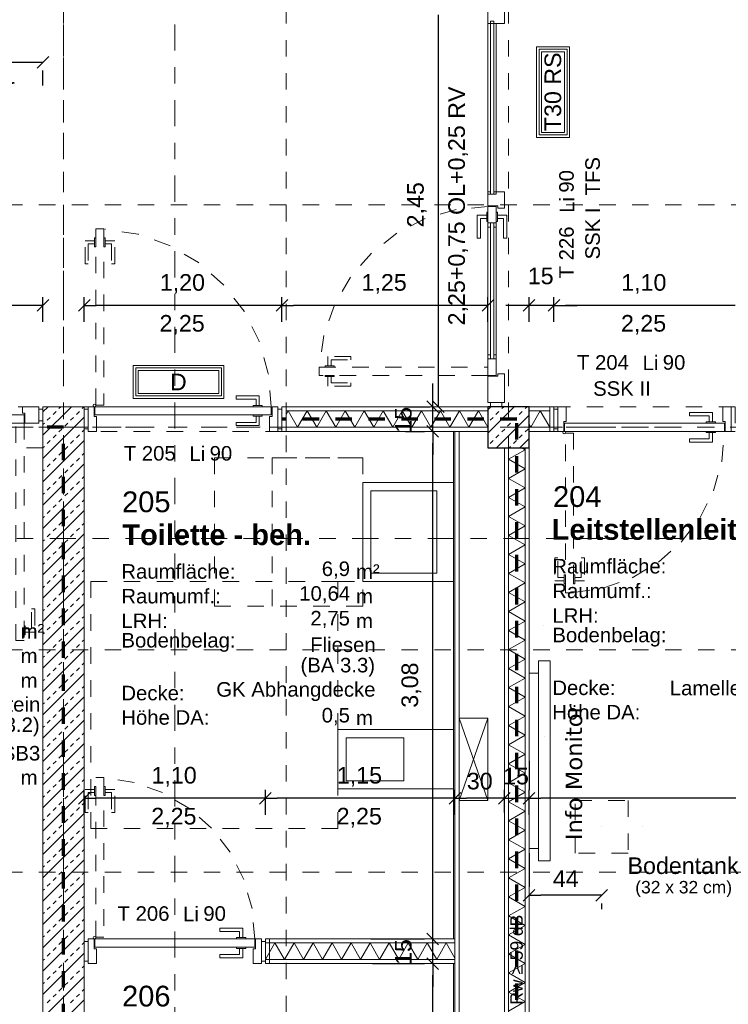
# Model space of a CAD drawing. Header units: metres. Extents: x -45.2 to 14.3, y -31.8 to 10.2.
# Tile 77 of 141: x -16.5 to -12.2, y -19.7 to -13.7. Entities that reach past the tile are written whole.
import ezdxf

# ---------------------------------------------------------------- set-up
doc = ezdxf.new("R2010")
doc.units = ezdxf.units.M
doc.header["$LTSCALE"] = 0.05
for name, pattern in [('Achsen 01', [5.291531, 3.175, -1.058062, 0.352704, -0.705764]), ('gestrichelt - 01', [2, 1, -1]), ('ISO-07 Punktiert', [0.889, 0.127, -0.762]), ('Raster 01', [2, 1, -1]), ('VW-01 Strichlinie kurz', [2, 1, -1])]:
    doc.linetypes.add(name, pattern=pattern)
doc.layers.get('0').update_dxf_attribs({"lineweight": 25})
for name, color, linetype, lineweight in [('013_Beton und Stahlbetonarbeiten-000 Unterzüge', 7, 'ISO-07 Punktiert', 13), ('013_Beton und Stahlbetonarbeiten-340 Innenstützen', 7, 'Continuous', 25), ('013_Beton und Stahlbetonarbeiten-340 Innenwände', 7, 'Continuous', 18), ('024_Fliesen_Plattenarbeiten-340 Fliesen', 7, 'Continuous', 9), ('027_Tischlerarbeiten-340 Innentüren', 7, 'Continuous', 9), ('031_Metallbauarbeiten-340 Innentüren _ Elemente', 7, 'Continuous', 9), ('039_Trockenbauarbeiten-000 Sturz', 7, 'ISO-07 Punktiert', 9), ('039_Trockenbauarbeiten-340 Gipskarton', 7, 'Continuous', 9), ('053_Niederspannungsanlagen-Bodentanks', 7, 'gestrichelt - 01', 9), ('AV1-Akustikvorgaben-Trennwände', 7, 'Continuous', 5), ('AV1-Brandschutzkonzept-Brandschutzkonzept', 7, 'Continuous', 5), ('AV1-Einrichtung Bemaßung', 7, 'Continuous', 9), ('AV1-Schnitt Achsen', 7, 'Achsen 01', 18), ('AV1-Stempel-Raumstempel', 7, 'Continuous', 9)]:
    doc.layers.add(name, color=color, linetype=linetype, lineweight=lineweight)
for name, color, linetype, lineweight, true_color in [('039_Trockenbauarbeiten-340 Dämmung', 7, 'Continuous', 9, 0xc0c0c0), ('045_Sanitärausstattung-allg.', 9, 'Continuous', 9, 0x808080), ('ACTES-Einrichtung Aufsicht.', 7, 'Continuous', 9, 0xa6a6a6), ('AV1-Achsen', 1, 'Achsen 01', 18, 0xff0000), ('AV1-Brandschutzkonzept-Anmerkung Text', 7, 'Continuous', 9, 0x599559), ('AV1-Raster', 7, 'Raster 01', 9, 0xa6a6a6)]:
    doc.layers.add(name, color=color, linetype=linetype, lineweight=lineweight, true_color=true_color)
doc.styles.add('Arial', font='arial.ttf')
doc.styles.add('Arial (bold)', font='arialbd.ttf')
doc.styles.add('Verdana', font='verdana.ttf')

msp = doc.modelspace()

# ---------------------------------------------------------------- linework, layer by layer
at = {"color": 0, "linetype": 'Continuous', "lineweight": 15}
for p, q in [((-16.2896, -13.9497), (-16.3604, -14.0204)), ((-16.2896, -15.4246), (-16.3604, -15.4954)), ((-16.1104, -15.4954), (-16.0396, -15.4246)), ((-14.8396, -15.4246), (-14.9104, -15.4954)), ((-14.9104, -15.4954), (-14.8396, -15.4246)), ((-13.5896, -15.4246), (-13.6604, -15.4954)), ((-13.3396, -15.4246), (-13.4104, -15.4954)), ((-13.2604, -15.4954), (-13.1896, -15.4246)), ((-13.2604, -15.4954), (-13.1896, -15.4246)), ((-13.9246, -16.1104), (-13.9954, -16.0396)), ((-13.8904, -16.1104), (-13.9611, -16.0396)), ((-13.9954, -16.1896), (-13.9246, -16.2604)), ((-13.9954, -16.1896), (-13.9246, -16.2604)), ((-16.1104, -18.4866), (-16.0396, -18.4159)), ((-14.9396, -18.4159), (-15.0104, -18.4866)), ((-15.0104, -18.4866), (-14.9396, -18.4159)), ((-13.7896, -18.4159), (-13.8604, -18.4866)), ((-13.8604, -18.4866), (-13.7896, -18.4159)), ((-13.4896, -18.4159), (-13.5604, -18.4866)), ((-13.5604, -18.4866), (-13.4896, -18.4159)), ((-13.4104, -18.4866), (-13.3396, -18.4159)), ((-13.3396, -18.4159), (-13.4104, -18.4866)), ((-13.4104, -19.0754), (-13.3396, -19.0046)), ((-12.8996, -19.0046), (-12.9704, -19.0754)), ((-13.9246, -19.3404), (-13.9954, -19.2696)), ((-13.9246, -19.3404), (-13.9954, -19.2696)), ((-13.9954, -19.4196), (-13.9246, -19.4904)), ((-13.9954, -19.4196), (-13.9246, -19.4904))]:
    msp.add_line(p, q, dxfattribs=at)
at = {"color": 0, "linetype": 'ByBlock', "lineweight": -2}
for p, q in [((-16.325, -13.985), (-16.3957, -13.985)), ((-16.325, -15.46), (-16.3957, -15.46)), ((-16.075, -15.46), (-16.0043, -15.46)), ((-14.875, -15.46), (-14.9457, -15.46)), ((-14.875, -15.46), (-14.8043, -15.46)), ((-13.625, -15.46), (-13.6957, -15.46)), ((-13.375, -15.46), (-13.4457, -15.46)), ((-13.225, -15.46), (-13.1543, -15.46)), ((-13.225, -15.46), (-13.1543, -15.46)), ((-12.125, -15.46), (-12.1957, -15.46)), ((-13.96, -16.075), (-13.96, -16.0043)), ((-13.9258, -16.075), (-13.9258, -16.0043)), ((-13.96, -16.225), (-13.96, -16.2957)), ((-13.96, -16.225), (-13.96, -16.2957)), ((-16.075, -18.4512), (-16.0043, -18.4512)), ((-14.975, -18.4512), (-15.0457, -18.4512)), ((-14.975, -18.4512), (-14.9043, -18.4512)), ((-13.825, -18.4512), (-13.8957, -18.4512)), ((-13.825, -18.4512), (-13.7543, -18.4512)), ((-13.525, -18.4512), (-13.5957, -18.4512)), ((-13.525, -18.4512), (-13.4543, -18.4512)), ((-13.375, -18.4512), (-13.4457, -18.4512)), ((-13.375, -18.4512), (-13.3043, -18.4512)), ((-13.375, -19.04), (-13.3043, -19.04)), ((-12.935, -19.04), (-13.0057, -19.04)), ((-13.96, -19.305), (-13.96, -19.2343)), ((-13.96, -19.305), (-13.96, -19.2343)), ((-13.96, -19.455), (-13.96, -19.5257)), ((-13.96, -19.455), (-13.96, -19.5257))]:
    msp.add_line(p, q, dxfattribs=at)
at = {"layer": '013_Beton und Stahlbetonarbeiten-000 Unterzüge', "linetype": 'VW-01 Strichlinie kurz'}
msp.add_lwpolyline([(-17.875, -16.325), (-17.875, -16.075), (-16.325, -16.075), (-16.325, -16.325)], close=True, dxfattribs=at)
at = {"layer": '013_Beton und Stahlbetonarbeiten-340 Innenstützen', "color": 251, "linetype": 'Continuous', "lineweight": 13, "true_color": 0x4c4c4c}
for p, q in [((-13.4652, -16.075), (-13.625, -16.2348)), ((-13.6066, -16.075), (-13.625, -16.0934)), ((-13.5411, -16.0867), (-13.5294, -16.075)), ((-13.3997, -16.0867), (-13.388, -16.075)), ((-13.5765, -16.122), (-13.5588, -16.1044)), ((-13.375, -16.1262), (-13.5738, -16.325)), ((-13.435, -16.122), (-13.4174, -16.1044)), ((-13.6118, -16.1574), (-13.5941, -16.1397)), ((-13.5057, -16.1927), (-13.4881, -16.1751)), ((-13.4704, -16.1574), (-13.4527, -16.1397)), ((-13.5765, -16.2635), (-13.5588, -16.2458)), ((-13.5411, -16.2281), (-13.5234, -16.2104)), ((-13.435, -16.2635), (-13.4174, -16.2458)), ((-13.3997, -16.2281), (-13.382, -16.2104)), ((-13.6118, -16.2988), (-13.5941, -16.2811)), ((-13.4704, -16.2988), (-13.4527, -16.2811)), ((-13.375, -16.2676), (-13.4324, -16.325)), ((-13.4966, -16.325), (-13.4881, -16.3165))]:
    msp.add_line(p, q, dxfattribs=at)
at = {"layer": '013_Beton und Stahlbetonarbeiten-340 Innenstützen'}
msp.add_lwpolyline([(-13.375, -16.075), (-13.625, -16.075), (-13.625, -16.325), (-13.375, -16.325)], close=True, dxfattribs=at)
at = {"layer": '013_Beton und Stahlbetonarbeiten-340 Innenwände', "color": 251, "linetype": 'Continuous', "lineweight": 13, "true_color": 0x4c4c4c}
for p, q in [((-16.1522, -16.075), (-16.325, -16.2478)), ((-16.2936, -16.075), (-16.325, -16.1064)), ((-16.2281, -16.0867), (-16.2164, -16.075)), ((-16.0867, -16.0867), (-16.075, -16.075)), ((-16.2635, -16.122), (-16.2458, -16.1044)), ((-16.122, -16.122), (-16.1044, -16.1044)), ((-16.075, -16.1392), (-16.325, -16.3892)), ((-16.325, -16.1836), (-16.3165, -16.1751)), ((-16.2988, -16.1574), (-16.2811, -16.1397)), ((-16.1927, -16.1927), (-16.1751, -16.1751)), ((-16.1574, -16.1574), (-16.1397, -16.1397)), ((-16.2635, -16.2635), (-16.2458, -16.2458)), ((-16.2281, -16.2281), (-16.2104, -16.2104)), ((-16.122, -16.2635), (-16.1044, -16.2458)), ((-16.0867, -16.2281), (-16.075, -16.2164)), ((-16.075, -16.2806), (-16.325, -16.5306)), ((-16.2988, -16.2988), (-16.2811, -16.2811)), ((-16.1574, -16.2988), (-16.1397, -16.2811)), ((-16.325, -16.325), (-16.3165, -16.3165)), ((-16.2281, -16.3695), (-16.2104, -16.3518)), ((-16.1927, -16.3342), (-16.1751, -16.3165)), ((-16.0867, -16.3695), (-16.075, -16.3578)), ((-16.075, -16.422), (-16.325, -16.672)), ((-16.2988, -16.4402), (-16.2811, -16.4226)), ((-16.2635, -16.4049), (-16.2458, -16.3872)), ((-16.1574, -16.4402), (-16.1397, -16.4226)), ((-16.122, -16.4049), (-16.1044, -16.3872)), ((-16.325, -16.4664), (-16.3165, -16.4579)), ((-16.2281, -16.5109), (-16.2104, -16.4933)), ((-16.1927, -16.4756), (-16.1751, -16.4579)), ((-16.2635, -16.5463), (-16.2458, -16.5286)), ((-16.122, -16.5463), (-16.1044, -16.5286)), ((-16.0867, -16.5109), (-16.075, -16.4993)), ((-16.075, -16.5635), (-16.325, -16.8135)), ((-16.325, -16.6078), (-16.3165, -16.5993)), ((-16.2988, -16.5817), (-16.2811, -16.564)), ((-16.1927, -16.617), (-16.1751, -16.5993)), ((-16.1574, -16.5817), (-16.1397, -16.564)), ((-16.2635, -16.6877), (-16.2458, -16.67)), ((-16.2281, -16.6524), (-16.2104, -16.6347)), ((-16.122, -16.6877), (-16.1044, -16.67)), ((-16.0867, -16.6524), (-16.075, -16.6407)), ((-16.075, -16.7049), (-16.325, -16.9549)), ((-16.2988, -16.7231), (-16.2811, -16.7054)), ((-16.1574, -16.7231), (-16.1397, -16.7054)), ((-16.325, -16.7493), (-16.3165, -16.7408)), ((-16.2281, -16.7938), (-16.2104, -16.7761)), ((-16.1927, -16.7584), (-16.1751, -16.7408)), ((-16.0867, -16.7938), (-16.075, -16.7821)), ((-16.075, -16.8463), (-16.325, -17.0963)), ((-16.2988, -16.8645), (-16.2811, -16.8468)), ((-16.2635, -16.8291), (-16.2458, -16.8115)), ((-16.1574, -16.8645), (-16.1397, -16.8468)), ((-16.122, -16.8291), (-16.1044, -16.8115)), ((-16.325, -16.8907), (-16.3165, -16.8822)), ((-16.1927, -16.8999), (-16.1751, -16.8822)), ((-16.2635, -16.9706), (-16.2458, -16.9529)), ((-16.2281, -16.9352), (-16.2104, -16.9175)), ((-16.122, -16.9706), (-16.1044, -16.9529)), ((-16.0867, -16.9352), (-16.075, -16.9235)), ((-16.075, -16.9877), (-16.325, -17.2377)), ((-16.325, -17.0321), (-16.3165, -17.0236)), ((-16.2988, -17.0059), (-16.2811, -16.9882)), ((-16.1927, -17.0413), (-16.1751, -17.0236)), ((-16.1574, -17.0059), (-16.1397, -16.9882)), ((-16.2281, -17.0766), (-16.2104, -17.059)), ((-16.0867, -17.0766), (-16.075, -17.0649)), ((-16.075, -17.1291), (-16.325, -17.3791)), ((-16.2988, -17.1473), (-16.2811, -17.1297)), ((-16.2635, -17.112), (-16.2458, -17.0943)), ((-16.1574, -17.1473), (-16.1397, -17.1297)), ((-16.122, -17.112), (-16.1044, -17.0943)), ((-16.325, -17.1735), (-16.3165, -17.165)), ((-16.2281, -17.2181), (-16.2104, -17.2004)), ((-16.1927, -17.1827), (-16.1751, -17.165)), ((-16.0867, -17.2181), (-16.075, -17.2064)), ((-16.075, -17.2706), (-16.325, -17.5206)), ((-16.2635, -17.2534), (-16.2458, -17.2357)), ((-16.122, -17.2534), (-16.1044, -17.2357)), ((-16.325, -17.3149), (-16.3165, -17.3064)), ((-16.2988, -17.2888), (-16.2811, -17.2711)), ((-16.1927, -17.3241), (-16.1751, -17.3064)), ((-16.1574, -17.2888), (-16.1397, -17.2711)), ((-16.2635, -17.3948), (-16.2458, -17.3771)), ((-16.2281, -17.3595), (-16.2104, -17.3418)), ((-16.122, -17.3948), (-16.1044, -17.3771)), ((-16.0867, -17.3595), (-16.075, -17.3478)), ((-16.075, -17.412), (-16.325, -17.662)), ((-16.325, -17.4564), (-16.3165, -17.4479)), ((-16.2988, -17.4302), (-16.2811, -17.4125)), ((-16.1927, -17.4655), (-16.1751, -17.4479)), ((-16.1574, -17.4302), (-16.1397, -17.4125)), ((-16.2281, -17.5009), (-16.2104, -17.4832)), ((-16.0867, -17.5009), (-16.075, -17.4892)), ((-16.075, -17.5534), (-16.325, -17.8034)), ((-16.2988, -17.5716), (-16.2811, -17.5539)), ((-16.2635, -17.5362), (-16.2458, -17.5186)), ((-16.1574, -17.5716), (-16.1397, -17.5539)), ((-16.122, -17.5362), (-16.1044, -17.5186)), ((-16.325, -17.5978), (-16.3165, -17.5893)), ((-16.2281, -17.6423), (-16.2104, -17.6246)), ((-16.1927, -17.607), (-16.1751, -17.5893)), ((-16.2635, -17.6777), (-16.2458, -17.66)), ((-16.122, -17.6777), (-16.1044, -17.66)), ((-16.0867, -17.6423), (-16.075, -17.6306)), ((-16.075, -17.6948), (-16.325, -17.9448)), ((-16.325, -17.7392), (-16.3165, -17.7307)), ((-16.2988, -17.713), (-16.2811, -17.6953)), ((-16.1927, -17.7484), (-16.1751, -17.7307)), ((-16.1574, -17.713), (-16.1397, -17.6953)), ((-16.2635, -17.8191), (-16.2458, -17.8014)), ((-16.2281, -17.7837), (-16.2104, -17.7661)), ((-16.122, -17.8191), (-16.1044, -17.8014)), ((-16.0867, -17.7837), (-16.075, -17.7721)), ((-16.075, -17.8363), (-16.325, -18.0863)), ((-16.2988, -17.8544), (-16.2811, -17.8368)), ((-16.1574, -17.8544), (-16.1397, -17.8368)), ((-16.325, -17.8806), (-16.3165, -17.8721)), ((-16.2281, -17.9252), (-16.2104, -17.9075)), ((-16.1927, -17.8898), (-16.1751, -17.8721)), ((-16.0867, -17.9252), (-16.075, -17.9135)), ((-16.075, -17.9777), (-16.325, -18.2277)), ((-16.2988, -17.9959), (-16.2811, -17.9782)), ((-16.2635, -17.9605), (-16.2458, -17.9428)), ((-16.1574, -17.9959), (-16.1397, -17.9782)), ((-16.122, -17.9605), (-16.1044, -17.9428)), ((-16.325, -18.0221), (-16.3165, -18.0135)), ((-16.1927, -18.0312), (-16.1751, -18.0135)), ((-16.2635, -18.1019), (-16.2458, -18.0843)), ((-16.2281, -18.0666), (-16.2104, -18.0489)), ((-16.122, -18.1019), (-16.1044, -18.0843)), ((-16.0867, -18.0666), (-16.075, -18.0549)), ((-16.075, -18.1191), (-16.325, -18.3691)), ((-16.325, -18.1635), (-16.3165, -18.155)), ((-16.2988, -18.1373), (-16.2811, -18.1196)), ((-16.1927, -18.1726), (-16.1751, -18.155)), ((-16.1574, -18.1373), (-16.1397, -18.1196)), ((-16.2635, -18.2434), (-16.2458, -18.2257)), ((-16.2281, -18.208), (-16.2104, -18.1903)), ((-16.122, -18.2434), (-16.1044, -18.2257)), ((-16.0867, -18.208), (-16.075, -18.1963)), ((-16.075, -18.2605), (-16.325, -18.5105)), ((-16.2988, -18.2787), (-16.2811, -18.261)), ((-16.1574, -18.2787), (-16.1397, -18.261)), ((-16.325, -18.3049), (-16.3165, -18.2964)), ((-16.2281, -18.3494), (-16.2104, -18.3317)), ((-16.1927, -18.3141), (-16.1751, -18.2964)), ((-16.0867, -18.3494), (-16.075, -18.3377)), ((-16.075, -18.4019), (-16.325, -18.6519)), ((-16.2988, -18.4201), (-16.2811, -18.4025)), ((-16.2635, -18.3848), (-16.2458, -18.3671)), ((-16.1574, -18.4201), (-16.1397, -18.4025)), ((-16.122, -18.3848), (-16.1044, -18.3671)), ((-16.325, -18.4463), (-16.3165, -18.4378)), ((-16.1927, -18.4555), (-16.1751, -18.4378)), ((-16.2635, -18.5262), (-16.2458, -18.5085)), ((-16.2281, -18.4908), (-16.2104, -18.4732)), ((-16.122, -18.5262), (-16.1044, -18.5085)), ((-16.0867, -18.4908), (-16.075, -18.4792)), ((-16.075, -18.5434), (-16.325, -18.7934)), ((-16.325, -18.5877), (-16.3165, -18.5792)), ((-16.2988, -18.5616), (-16.2811, -18.5439)), ((-16.1927, -18.5969), (-16.1751, -18.5792)), ((-16.1574, -18.5616), (-16.1397, -18.5439)), ((-16.2281, -18.6323), (-16.2104, -18.6146)), ((-16.0867, -18.6323), (-16.075, -18.6206)), ((-16.075, -18.6848), (-16.325, -18.9348)), ((-16.2988, -18.703), (-16.2811, -18.6853)), ((-16.2635, -18.6676), (-16.2458, -18.6499)), ((-16.1574, -18.703), (-16.1397, -18.6853)), ((-16.122, -18.6676), (-16.1044, -18.6499)), ((-16.325, -18.7292), (-16.3165, -18.7207)), ((-16.2281, -18.7737), (-16.2104, -18.756)), ((-16.1927, -18.7383), (-16.1751, -18.7207)), ((-16.0867, -18.7737), (-16.075, -18.762)), ((-16.2635, -18.809), (-16.2458, -18.7914)), ((-16.122, -18.809), (-16.1044, -18.7914)), ((-16.075, -18.8262), (-16.325, -19.0762)), ((-16.325, -18.8706), (-16.3165, -18.8621)), ((-16.2988, -18.8444), (-16.2811, -18.8267)), ((-16.1927, -18.8798), (-16.1751, -18.8621)), ((-16.1574, -18.8444), (-16.1397, -18.8267)), ((-16.2635, -18.9505), (-16.2458, -18.9328)), ((-16.2281, -18.9151), (-16.2104, -18.8974)), ((-16.122, -18.9505), (-16.1044, -18.9328)), ((-16.0867, -18.9151), (-16.075, -18.9034)), ((-16.075, -18.9676), (-16.325, -19.2176)), ((-16.325, -19.012), (-16.3165, -19.0035)), ((-16.2988, -18.9858), (-16.2811, -18.9681)), ((-16.1927, -19.0212), (-16.1751, -19.0035)), ((-16.1574, -18.9858), (-16.1397, -18.9681)), ((-16.2281, -19.0565), (-16.2104, -19.0389)), ((-16.0867, -19.0565), (-16.075, -19.0448)), ((-16.075, -19.109), (-16.325, -19.359)), ((-16.2988, -19.1272), (-16.2811, -19.1096)), ((-16.2635, -19.0919), (-16.2458, -19.0742)), ((-16.1574, -19.1272), (-16.1397, -19.1096)), ((-16.122, -19.0919), (-16.1044, -19.0742)), ((-16.325, -19.1534), (-16.3165, -19.1449)), ((-16.2281, -19.1979), (-16.2104, -19.1803)), ((-16.1927, -19.1626), (-16.1751, -19.1449)), ((-16.2635, -19.2333), (-16.2458, -19.2156)), ((-16.122, -19.2333), (-16.1044, -19.2156)), ((-16.0867, -19.1979), (-16.075, -19.1863)), ((-16.075, -19.2505), (-16.325, -19.5005)), ((-16.325, -19.2948), (-16.3165, -19.2863)), ((-16.2988, -19.2687), (-16.2811, -19.251)), ((-16.1927, -19.304), (-16.1751, -19.2863)), ((-16.1574, -19.2687), (-16.1397, -19.251)), ((-16.2635, -19.3747), (-16.2458, -19.357)), ((-16.2281, -19.3394), (-16.2104, -19.3217)), ((-16.122, -19.3747), (-16.1044, -19.357)), ((-16.0867, -19.3394), (-16.075, -19.3277)), ((-16.075, -19.3919), (-16.325, -19.6419)), ((-16.2988, -19.4101), (-16.2811, -19.3924)), ((-16.1574, -19.4101), (-16.1397, -19.3924)), ((-16.325, -19.4363), (-16.3165, -19.4278)), ((-16.2281, -19.4808), (-16.2104, -19.4631)), ((-16.1927, -19.4454), (-16.1751, -19.4278)), ((-16.0867, -19.4808), (-16.075, -19.4691)), ((-16.075, -19.5333), (-16.325, -19.7833)), ((-16.2988, -19.5515), (-16.2811, -19.5338)), ((-16.2635, -19.5161), (-16.2458, -19.4985)), ((-16.1574, -19.5515), (-16.1397, -19.5338)), ((-16.122, -19.5161), (-16.1044, -19.4985)), ((-16.325, -19.5777), (-16.3165, -19.5692)), ((-16.1927, -19.5869), (-16.1751, -19.5692)), ((-16.2635, -19.6576), (-16.2458, -19.6399)), ((-16.2281, -19.6222), (-16.2104, -19.6045)), ((-16.122, -19.6576), (-16.1044, -19.6399)), ((-16.0867, -19.6222), (-16.075, -19.6105)), ((-16.075, -19.6747), (-16.325, -19.9247)), ((-16.2988, -19.6929), (-16.2811, -19.6752)), ((-16.1574, -19.6929), (-16.1397, -19.6752))]:
    msp.add_line(p, q, dxfattribs=at)
at = {"layer": '013_Beton und Stahlbetonarbeiten-340 Innenwände'}
msp.add_lwpolyline([(-16.325, -21.475), (-16.325, -16.075), (-16.075, -16.075), (-16.075, -21.475)], close=True, dxfattribs=at)
at = {"layer": '024_Fliesen_Plattenarbeiten-340 Fliesen'}
for points in [[(-13.835, -16.225), (-13.825, -16.225), (-13.825, -19.305), (-13.835, -19.305)], [(-13.835, -19.455), (-13.825, -19.455), (-13.825, -21.475), (-13.835, -21.475)]]:
    msp.add_lwpolyline(points, close=True, dxfattribs=at)
at = {"layer": '027_Tischlerarbeiten-340 Innentüren', "color": 253, "linetype": 'gestrichelt - 01', "lineweight": 9, "true_color": 0xa6a6a6}
for points in [[(-16.005, -16.065), (-16.005, -14.995), (-15.955, -14.995), (-15.955, -16.065)], [(-16.005, -15.105), (-16.0125, -15.105), (-16.0125, -15.05), (-16.005, -15.05)], [(-15.9475, -15.105), (-15.955, -15.105), (-15.955, -15.05), (-15.9475, -15.05)], [(-16.0125, -15.0675), (-16.0125, -15.0875), (-16.05, -15.0875), (-16.05, -15.2075), (-16.07, -15.2075), (-16.07, -15.0675)], [(-15.9475, -15.0675), (-15.9475, -15.0875), (-15.91, -15.0875), (-15.91, -15.2075), (-15.89, -15.2075), (-15.89, -15.0675)], [(-13.105, -16.235), (-13.105, -17.205), (-13.155, -17.205), (-13.155, -16.235)], [(-13.1625, -17.1325), (-13.1625, -17.1125), (-13.2, -17.1125), (-13.2, -16.9925), (-13.22, -16.9925), (-13.22, -17.1325)], [(-13.0975, -17.1325), (-13.0975, -17.1125), (-13.06, -17.1125), (-13.06, -16.9925), (-13.04, -16.9925), (-13.04, -17.1325)], [(-13.155, -17.15), (-13.1625, -17.15), (-13.1625, -17.095), (-13.155, -17.095)], [(-13.0975, -17.15), (-13.105, -17.15), (-13.105, -17.095), (-13.0975, -17.095)], [(-16.005, -19.295), (-16.005, -18.325), (-15.955, -18.325), (-15.955, -19.295)], [(-16.0125, -18.3975), (-16.0125, -18.4175), (-16.05, -18.4175), (-16.05, -18.5375), (-16.07, -18.5375), (-16.07, -18.3975)], [(-16.005, -18.435), (-16.0125, -18.435), (-16.0125, -18.38), (-16.005, -18.38)], [(-15.9475, -18.435), (-15.955, -18.435), (-15.955, -18.38), (-15.9475, -18.38)], [(-15.9475, -18.3975), (-15.9475, -18.4175), (-15.91, -18.4175), (-15.91, -18.5375), (-15.89, -18.5375), (-15.89, -18.3975)]]:
    msp.add_lwpolyline(points, close=True, dxfattribs=at)
for points in [[(-14.94, -16.0758), (-14.9577, -15.8731), (-15.0134, -15.6775), (-15.105, -15.4959), (-15.2292, -15.3348), (-15.3816, -15.2001), (-15.5567, -15.0966), (-15.7482, -15.028), (-15.9492, -14.9968)], [(-13.1051, -17.2033), (-12.9228, -17.175), (-12.7492, -17.1128), (-12.5904, -17.019), (-12.4522, -16.8968), (-12.3396, -16.7508), (-12.2565, -16.5861), (-12.2061, -16.4087), (-12.19, -16.225)], [(-15.04, -19.305), (-15.0561, -19.1213), (-15.1065, -18.9439), (-15.1896, -18.7792), (-15.3022, -18.6332), (-15.4404, -18.511), (-15.5992, -18.4172), (-15.7728, -18.355), (-15.9551, -18.3267)]]:
    msp.add_lwpolyline(points, dxfattribs=at)
at = {"layer": '027_Tischlerarbeiten-340 Innentüren'}
for points in [[(-15.0125, -16.0675), (-15.0325, -16.0675), (-15.0325, -16.03), (-15.1525, -16.03), (-15.1525, -16.01), (-15.0125, -16.01)], [(-16.015, -16.075), (-16.015, -16.135), (-16, -16.135), (-16, -16.225), (-16.05, -16.225), (-16.05, -16.075)], [(-16.0125, -16.06), (-16.0072, -16.0622), (-16.005, -16.0675), (-16.0072, -16.0728), (-16.0125, -16.075), (-16.0178, -16.0728), (-16.02, -16.0675), (-16.0178, -16.0622)], [(-16.01, -16.075), (-14.94, -16.075), (-14.94, -16.125), (-16.01, -16.125)], [(-15.05, -16.075), (-15.05, -16.0675), (-14.995, -16.0675), (-14.995, -16.075)], [(-14.935, -16.075), (-14.935, -16.135), (-14.95, -16.135), (-14.95, -16.225), (-14.9, -16.225), (-14.9, -16.075)], [(-13.165, -16.225), (-13.165, -16.165), (-13.15, -16.165), (-13.15, -16.075), (-13.2, -16.075), (-13.2, -16.225)], [(-12.185, -16.225), (-12.185, -16.165), (-12.2, -16.165), (-12.2, -16.075), (-12.15, -16.075), (-12.15, -16.225)], [(-16.075, -16.21), (-16.075, -16.09), (-16.05, -16.09), (-16.05, -16.21)], [(-15.0125, -16.1325), (-15.0325, -16.1325), (-15.0325, -16.17), (-15.1525, -16.17), (-15.1525, -16.19), (-15.0125, -16.19)], [(-15.05, -16.1325), (-15.05, -16.125), (-14.995, -16.125), (-14.995, -16.1325)], [(-14.9, -16.21), (-14.9, -16.09), (-14.875, -16.09), (-14.875, -16.21)], [(-13.2, -16.09), (-13.2, -16.21), (-13.225, -16.21), (-13.225, -16.09)], [(-12.2625, -16.1675), (-12.2825, -16.1675), (-12.2825, -16.13), (-12.4025, -16.13), (-12.4025, -16.11), (-12.2625, -16.11)], [(-13.16, -16.175), (-12.19, -16.175), (-12.19, -16.225), (-13.16, -16.225)], [(-12.245, -16.1675), (-12.245, -16.175), (-12.3, -16.175), (-12.3, -16.1675)], [(-13.1625, -16.24), (-13.1678, -16.2378), (-13.17, -16.2325), (-13.1678, -16.2272), (-13.1625, -16.225), (-13.1572, -16.2272), (-13.155, -16.2325), (-13.1572, -16.2378)], [(-12.2625, -16.2325), (-12.2825, -16.2325), (-12.2825, -16.27), (-12.4025, -16.27), (-12.4025, -16.29), (-12.2625, -16.29)], [(-12.245, -16.225), (-12.245, -16.2325), (-12.3, -16.2325), (-12.3, -16.225)], [(-15.1125, -19.2975), (-15.1325, -19.2975), (-15.1325, -19.26), (-15.2525, -19.26), (-15.2525, -19.24), (-15.1125, -19.24)], [(-16.0125, -19.29), (-16.0072, -19.2922), (-16.005, -19.2975), (-16.0072, -19.3028), (-16.0125, -19.305), (-16.0178, -19.3028), (-16.02, -19.2975), (-16.0178, -19.2922)], [(-15.15, -19.305), (-15.15, -19.2975), (-15.095, -19.2975), (-15.095, -19.305)], [(-16.075, -19.44), (-16.075, -19.32), (-16.05, -19.32), (-16.05, -19.44)], [(-16.015, -19.305), (-16.015, -19.365), (-16, -19.365), (-16, -19.455), (-16.05, -19.455), (-16.05, -19.305)], [(-16.01, -19.305), (-15.04, -19.305), (-15.04, -19.355), (-16.01, -19.355)], [(-15.15, -19.3625), (-15.15, -19.355), (-15.095, -19.355), (-15.095, -19.3625)], [(-15.035, -19.305), (-15.035, -19.365), (-15.05, -19.365), (-15.05, -19.455), (-15, -19.455), (-15, -19.305)], [(-15, -19.44), (-15, -19.32), (-14.975, -19.32), (-14.975, -19.44)], [(-15.1125, -19.3625), (-15.1325, -19.3625), (-15.1325, -19.4), (-15.2525, -19.4), (-15.2525, -19.42), (-15.1125, -19.42)]]:
    msp.add_lwpolyline(points, close=True, dxfattribs=at)
at = {"layer": '031_Metallbauarbeiten-340 Innentüren _ Elemente'}
for points in [[(-13.625, -13.65), (-13.625, -13.75), (-13.61, -13.75), (-13.61, -13.735), (-13.59, -13.735), (-13.59, -13.75), (-13.525, -13.75), (-13.525, -13.65)], [(-13.61, -13.735), (-13.59, -13.735), (-13.59, -14.785), (-13.61, -14.785)], [(-13.59, -14.785), (-13.61, -14.785), (-13.61, -14.77), (-13.625, -14.77), (-13.625, -14.855), (-13.565, -14.855), (-13.565, -14.87), (-13.525, -14.87), (-13.525, -14.77), (-13.59, -14.77)], [(-13.625, -14.86), (-13.575, -14.86), (-13.575, -14.985), (-13.59, -14.985), (-13.59, -14.96), (-13.61, -14.96), (-13.61, -14.985), (-13.625, -14.985)], [(-13.6325, -14.9125), (-13.6325, -14.9325), (-13.67, -14.9325), (-13.67, -15.0525), (-13.69, -15.0525), (-13.69, -14.9125)], [(-13.6325, -14.895), (-13.625, -14.895), (-13.625, -14.95), (-13.6325, -14.95)], [(-13.575, -14.895), (-13.5675, -14.895), (-13.5675, -14.95), (-13.575, -14.95)], [(-13.5675, -14.9125), (-13.5675, -14.9325), (-13.53, -14.9325), (-13.53, -15.0525), (-13.51, -15.0525), (-13.51, -14.9125)], [(-13.61, -14.96), (-13.59, -14.96), (-13.59, -15.785), (-13.61, -15.785)], [(-13.625, -15.885), (-13.575, -15.885), (-13.575, -15.76), (-13.59, -15.76), (-13.59, -15.785), (-13.61, -15.785), (-13.61, -15.76), (-13.625, -15.76)], [(-13.565, -15.89), (-13.625, -15.89), (-13.625, -16.05), (-13.525, -16.05), (-13.525, -15.875), (-13.565, -15.875)], [(-16.435, -16.115), (-16.435, -16.175), (-16.35, -16.175), (-16.35, -16.075), (-16.45, -16.075), (-16.45, -16.115)], [(-13.61, -16.05), (-13.54, -16.05), (-13.54, -16.075), (-13.61, -16.075)], [(-16.44, -16.175), (-16.44, -16.125), (-16.565, -16.125), (-16.565, -16.14), (-16.54, -16.14), (-16.54, -16.16), (-16.565, -16.16), (-16.565, -16.175)], [(-16.325, -16.09), (-16.325, -16.16), (-16.35, -16.16), (-16.35, -16.09)]]:
    msp.add_lwpolyline(points, close=True, dxfattribs=at)
at = {"layer": '031_Metallbauarbeiten-340 Innentüren _ Elemente', "color": 253, "true_color": 0xa6a6a6}
for points in [[(-13.625, -13.75), (-13.575, -13.75), (-13.575, -14.785), (-13.625, -14.785)], [(-13.625, -14.96), (-13.575, -14.96), (-13.575, -15.785), (-13.625, -15.785)]]:
    msp.add_lwpolyline(points, close=True, dxfattribs=at)
at = {"layer": '031_Metallbauarbeiten-340 Innentüren _ Elemente', "color": 253, "linetype": 'gestrichelt - 01', "lineweight": 9, "true_color": 0xa6a6a6}
msp.add_lwpolyline([(-13.625, -14.86), (-13.8188, -14.8785), (-14.0057, -14.9333), (-14.1788, -15.0225), (-14.3319, -15.1428), (-14.4595, -15.2898), (-14.557, -15.4584), (-14.6209, -15.6423), (-14.6488, -15.835)], dxfattribs=at)
for points in [[(-14.5963, -15.8275), (-14.5763, -15.8275), (-14.5763, -15.79), (-14.4563, -15.79), (-14.4563, -15.77), (-14.5963, -15.77)], [(-14.6488, -15.835), (-13.625, -15.835), (-13.625, -15.885), (-14.6488, -15.885)], [(-14.6138, -15.8275), (-14.5588, -15.8275), (-14.5588, -15.835), (-14.6138, -15.835)], [(-14.6138, -15.885), (-14.5588, -15.885), (-14.5588, -15.8925), (-14.6138, -15.8925)], [(-14.5963, -15.8925), (-14.5763, -15.8925), (-14.5763, -15.93), (-14.4563, -15.93), (-14.4563, -15.95), (-14.5963, -15.95)], [(-16.44, -17.495), (-16.49, -17.495), (-16.49, -16.175), (-16.44, -16.175)], [(-16.4325, -17.4425), (-16.4325, -17.4225), (-16.395, -17.4225), (-16.395, -17.3025), (-16.375, -17.3025), (-16.375, -17.4425)], [(-16.44, -17.405), (-16.4325, -17.405), (-16.4325, -17.46), (-16.44, -17.46)]]:
    msp.add_lwpolyline(points, close=True, dxfattribs=at)
at = {"layer": '039_Trockenbauarbeiten-000 Sturz', "linetype": 'VW-01 Strichlinie kurz'}
for points in [[(-14.875, -16.075), (-14.875, -16.225), (-16.075, -16.225), (-16.075, -16.075)], [(-12.125, -16.075), (-12.125, -16.225), (-13.225, -16.225), (-13.225, -16.075)]]:
    msp.add_lwpolyline(points, close=True, dxfattribs=at)
at = {"layer": '039_Trockenbauarbeiten-340 Dämmung'}
for points in [[(-13.625, -16.2), (-13.6827, -16.1), (-13.7405, -16.2), (-13.7982, -16.1), (-13.8559, -16.2), (-13.9137, -16.1), (-13.9714, -16.2), (-14.0291, -16.1), (-14.0869, -16.2), (-14.1446, -16.1), (-14.2024, -16.2), (-14.2601, -16.1), (-14.3178, -16.2), (-14.3756, -16.1), (-14.4333, -16.2), (-14.491, -16.1), (-14.5488, -16.2), (-14.6065, -16.1), (-14.6642, -16.2), (-14.722, -16.1), (-14.7797, -16.2), (-14.8374, -16.1), (-14.85, -16.1218)], [(-13.25, -16.2), (-13.3077, -16.1), (-13.3655, -16.2), (-13.375, -16.1835)], [(-13.5, -19.7429), (-13.4, -19.6852), (-13.5, -19.6275), (-13.4, -19.5697), (-13.5, -19.512), (-13.4, -19.4543), (-13.5, -19.3965), (-13.4, -19.3388), (-13.5, -19.2811), (-13.4, -19.2233), (-13.5, -19.1656), (-13.4, -19.1079), (-13.5, -19.0501), (-13.4, -18.9924), (-13.5, -18.9347), (-13.4, -18.8769), (-13.5, -18.8192), (-13.4, -18.7615), (-13.5, -18.7037), (-13.4, -18.646), (-13.5, -18.5882), (-13.4, -18.5305), (-13.5, -18.4728), (-13.4, -18.415), (-13.5, -18.3573), (-13.4, -18.2996), (-13.5, -18.2418), (-13.4, -18.1841), (-13.5, -18.1264), (-13.4, -18.0686), (-13.5, -18.0109), (-13.4, -17.9532), (-13.5, -17.8954), (-13.4, -17.8377), (-13.5, -17.78), (-13.4, -17.7222), (-13.5, -17.6645), (-13.4, -17.6068), (-13.5, -17.549), (-13.4, -17.4913), (-13.5, -17.4335), (-13.4, -17.3758), (-13.5, -17.3181), (-13.4, -17.2603), (-13.5, -17.2026), (-13.4, -17.1449), (-13.5, -17.0871), (-13.4, -17.0294), (-13.5, -16.9717), (-13.4, -16.9139), (-13.5, -16.8562), (-13.4, -16.7985), (-13.5, -16.7407), (-13.4, -16.683), (-13.5, -16.6253), (-13.4, -16.5675), (-13.5, -16.5098), (-13.4, -16.4521), (-13.5, -16.3943), (-13.4, -16.3366), (-13.4201, -16.325)], [(-14.975, -19.43), (-14.9173, -19.33), (-14.8595, -19.43), (-14.8018, -19.33), (-14.7441, -19.43), (-14.6863, -19.33), (-14.6286, -19.43), (-14.5709, -19.33), (-14.5131, -19.43), (-14.4554, -19.33), (-14.3976, -19.43), (-14.3399, -19.33), (-14.2822, -19.43), (-14.2244, -19.33), (-14.1667, -19.43), (-14.109, -19.33), (-14.0512, -19.43), (-13.9935, -19.33), (-13.9358, -19.43), (-13.878, -19.33), (-13.825, -19.4219)]]:
    msp.add_lwpolyline(points, dxfattribs=at)
for points in [[(-13.375, -16.1), (-13.25, -16.1), (-13.25, -16.2), (-13.375, -16.2)], [(-13.4, -21.475), (-13.4, -16.325), (-13.5, -16.325), (-13.5, -21.475)]]:
    msp.add_lwpolyline(points, close=True, dxfattribs=at)
at = {"layer": '039_Trockenbauarbeiten-340 Gipskarton'}
for points in [[(-14.875, -16.075), (-14.875, -16.225), (-14.85, -16.225), (-14.85, -16.075)], [(-14.85, -16.075), (-13.625, -16.075), (-13.625, -16.1), (-14.85, -16.1)], [(-13.375, -16.075), (-13.25, -16.075), (-13.25, -16.1), (-13.375, -16.1)], [(-13.25, -16.075), (-13.25, -16.225), (-13.225, -16.225), (-13.225, -16.075)], [(-14.85, -16.2), (-13.625, -16.2), (-13.625, -16.225), (-14.85, -16.225)], [(-13.8, -21.475), (-13.825, -21.475), (-13.825, -16.225), (-13.8, -16.225)], [(-13.375, -16.2), (-13.375, -16.225), (-13.25, -16.225), (-13.25, -16.2)], [(-13.5, -16.325), (-13.525, -16.325), (-13.525, -21.475), (-13.5, -21.475)], [(-13.375, -16.325), (-13.4, -16.325), (-13.4, -21.475), (-13.375, -21.475)], [(-14.975, -19.305), (-13.825, -19.305), (-13.825, -19.33), (-14.975, -19.33)], [(-14.975, -19.305), (-14.975, -19.455), (-14.95, -19.455), (-14.95, -19.305)], [(-13.825, -19.455), (-14.975, -19.455), (-14.975, -19.43), (-13.825, -19.43)]]:
    msp.add_lwpolyline(points, close=True, dxfattribs=at)
at = {"layer": '045_Sanitärausstattung-allg.'}
for p, q in [((-13.8, -18.465), (-13.625, -17.965)), ((-13.8, -17.965), (-13.625, -18.465))]:
    msp.add_line(p, q, dxfattribs=at)
at = {"layer": '045_Sanitärausstattung-allg.', "linetype": 'Raster 01'}
for points in [[(-15.285, -16.385), (-14.385, -16.385), (-14.385, -17.285), (-15.285, -17.285)], [(-14.935, -16.385), (-14.385, -16.385), (-14.385, -17.285), (-14.935, -17.285)], [(-16.035, -17.135), (-14.535, -17.135), (-14.535, -18.635), (-16.035, -18.635)], [(-14.535, -17.135), (-13.835, -17.135), (-13.835, -18.035), (-14.535, -18.035)]]:
    msp.add_lwpolyline(points, close=True, dxfattribs=at)
at = {"layer": '045_Sanitärausstattung-allg.'}
for points in [[(-14.385, -16.535), (-13.835, -16.535), (-13.835, -17.135), (-14.385, -17.135)], [(-14.335, -16.585), (-13.935, -16.585), (-13.935, -17.085), (-14.335, -17.085)], [(-13.8, -17.965), (-13.625, -17.965), (-13.625, -18.465), (-13.8, -18.465)], [(-14.535, -18.035), (-13.835, -18.035), (-13.835, -18.395), (-14.535, -18.395)], [(-14.485, -18.085), (-14.135, -18.085), (-14.135, -18.345), (-14.485, -18.345)]]:
    msp.add_lwpolyline(points, close=True, dxfattribs=at)
at = {"layer": '053_Niederspannungsanlagen-Bodentanks'}
msp.add_lwpolyline([(-13.095, -18.465), (-12.775, -18.465), (-12.775, -18.785), (-13.095, -18.785)], close=True, dxfattribs=at)
at = {"layer": 'ACTES-Einrichtung Aufsicht.'}
for points in [[(-13.3174, -18.8317), (-13.248, -18.8317), (-13.248, -17.6182), (-13.3174, -17.6182)], [(-13.248, -18.8317), (-13.248, -17.6182), (-13.3174, -17.6182), (-13.3174, -18.8317)], [(-13.375, -18.7573), (-13.3174, -18.7573), (-13.3174, -17.6925), (-13.375, -17.6925)], [(-13.3174, -18.7573), (-13.3174, -17.6925), (-13.375, -17.6925), (-13.375, -18.7573)]]:
    msp.add_lwpolyline(points, close=True, dxfattribs=at)
at = {"layer": 'AV1-Achsen'}
for p, q in [((-16.2, -26.5), (-16.2, 4.9)), ((-43.35, -16.2), (4.2, -16.2))]:
    msp.add_line(p, q, dxfattribs=at)
at = {"layer": 'AV1-Brandschutzkonzept-Brandschutzkonzept', "color": 40, "linetype": 'gestrichelt - 01', "lineweight": 70, "true_color": 0xffc000}
for p, q in [((-13.45, -21.475), (-13.45, -16.075)), ((-13.45, -16.15), (-14.875, -16.15))]:
    msp.add_line(p, q, dxfattribs=at)
at = {"layer": 'AV1-Brandschutzkonzept-Brandschutzkonzept', "color": 14, "linetype": 'gestrichelt - 01', "lineweight": 70, "true_color": 0xaa0000}
for p, q in [((-16.2, -16.2), (-16.325, -16.2)), ((-16.2, -21.6), (-16.2, -16.2))]:
    msp.add_line(p, q, dxfattribs=at)
at = {"layer": 'AV1-Brandschutzkonzept-Brandschutzkonzept', "color": 7, "linetype": 'Continuous'}
for points in [[(-13.13, -14.4408), (-13.33, -14.4408), (-13.33, -13.8908), (-13.13, -13.8908)], [(-15.7772, -16.025), (-15.7772, -15.825), (-15.2272, -15.825), (-15.2272, -16.025)]]:
    msp.add_lwpolyline(points, close=True, dxfattribs=at)
at = {"layer": 'AV1-Brandschutzkonzept-Brandschutzkonzept', "color": 12, "linetype": 'Continuous', "true_color": 0xdd0000}
for points in [[(-13.145, -14.4258), (-13.145, -13.9058), (-13.315, -13.9058), (-13.315, -14.4258)], [(-13.3, -13.9208), (-13.16, -13.9208), (-13.16, -14.4108), (-13.3, -14.4108)], [(-15.7622, -16.01), (-15.2422, -16.01), (-15.2422, -15.84), (-15.7622, -15.84)], [(-15.2572, -15.855), (-15.2572, -15.995), (-15.7472, -15.995), (-15.7472, -15.855)]]:
    msp.add_lwpolyline(points, close=True, dxfattribs=at)
at = {"layer": 'AV1-Einrichtung Bemaßung', "color": 0, "lineweight": -2}
for p, q in [((-13.9258, -16.0043), (-13.9258, -13.6957)), ((-16.3957, -13.985), (-22.7543, -13.985)), ((-16.325, -14.125), (-16.325, -14.035)), ((-16.325, -15.56), (-16.325, -15.41)), ((-16.075, -15.56), (-16.075, -15.41)), ((-14.875, -15.56), (-14.875, -15.41)), ((-14.875, -15.56), (-14.875, -15.41)), ((-13.625, -15.56), (-13.625, -15.41)), ((-13.375, -15.56), (-13.375, -15.41)), ((-13.225, -15.56), (-13.225, -15.41)), ((-13.225, -15.56), (-13.225, -15.41)), ((-16.3957, -15.46), (-17.8043, -15.46)), ((-14.9457, -15.46), (-16.0043, -15.46)), ((-13.6957, -15.46), (-14.8043, -15.46)), ((-13.4457, -15.46), (-13.5164, -15.46)), ((-13.225, -15.46), (-13.375, -15.46)), ((-13.1543, -15.46), (-13.0836, -15.46)), ((-12.1957, -15.46), (-13.1543, -15.46)), ((-13.96, -16.0043), (-13.96, -15.9336)), ((-14.1308, -16.075), (-13.9758, -16.075)), ((-14.125, -16.075), (-14.01, -16.075)), ((-13.96, -16.225), (-13.96, -16.075)), ((-14.125, -16.225), (-14.01, -16.225)), ((-14.125, -16.225), (-14.01, -16.225)), ((-13.96, -16.2957), (-13.96, -16.3664)), ((-13.96, -19.2343), (-13.96, -16.2957)), ((-13.375, -18.225), (-13.375, -18.4012)), ((-16.075, -18.5512), (-16.075, -18.4012)), ((-14.975, -18.5512), (-14.975, -18.4012)), ((-14.975, -18.5512), (-14.975, -18.4012)), ((-13.825, -18.5512), (-13.825, -18.4012)), ((-13.825, -18.5512), (-13.825, -18.4012)), ((-13.525, -18.5379), (-13.525, -18.4012)), ((-13.525, -18.5379), (-13.525, -18.4012)), ((-13.375, -18.5512), (-13.375, -18.4012)), ((-15.0457, -18.4512), (-16.0043, -18.4512)), ((-13.8957, -18.4512), (-14.9043, -18.4512)), ((-13.5957, -18.4512), (-13.7543, -18.4512)), ((-13.4457, -18.4512), (-13.4543, -18.4512)), ((-9.5957, -18.4512), (-13.3043, -18.4512)), ((-13.375, -18.7845), (-13.375, -18.99)), ((-13.0057, -19.04), (-13.3043, -19.04)), ((-12.935, -19.125), (-12.935, -19.09)), ((-13.96, -19.2343), (-13.96, -19.1636)), ((-14.335, -19.305), (-14.01, -19.305)), ((-14.335, -19.305), (-14.01, -19.305)), ((-13.96, -19.455), (-13.96, -19.305)), ((-14.325, -19.455), (-14.01, -19.455)), ((-14.325, -19.455), (-14.01, -19.455)), ((-13.96, -19.5257), (-13.96, -19.5964)), ((-13.96, -21.4043), (-13.96, -19.5257))]:
    msp.add_line(p, q, dxfattribs=at)
at = {"layer": 'AV1-Raster'}
for p, q in [((-16.2, -22.95), (-16.2, 1.35)), ((-14.85, -22.95), (-14.85, 1.35)), ((-13.5, -22.95), (-13.5, 1.35)), ((1.35, -14.85), (-40.5, -14.85)), ((1.35, -16.2), (-40.5, -16.2)), ((1.35, -17.55), (-40.5, -17.55)), ((1.35, -18.9), (-40.5, -18.9))]:
    msp.add_line(p, q, dxfattribs=at)
at = {"layer": 'AV1-Schnitt Achsen'}
for p, q in [((-15.525, -26.3), (-15.525, 4.7)), ((-43.35, -16.875), (4.2, -16.875))]:
    msp.add_line(p, q, dxfattribs=at)
at = {"layer": 'Defpoints', "color": 0, "lineweight": 0}
for p, q in [((-16.075, -15.46), (-16.075, -15.46)), ((-14.875, -15.46), (-14.875, -15.46)), ((-13.375, -15.46), (-13.375, -15.46)), ((-13.225, -15.46), (-13.225, -15.46)), ((-16.325, -16.075), (-16.325, -16.075)), ((-16.075, -16.075), (-16.075, -16.075)), ((-14.875, -16.075), (-14.875, -16.075)), ((-14.875, -16.075), (-14.875, -16.075)), ((-13.96, -16.075), (-13.96, -16.075)), ((-13.6308, -16.075), (-13.6308, -16.075)), ((-13.625, -16.075), (-13.625, -16.075)), ((-13.625, -16.075), (-13.625, -16.075)), ((-13.375, -16.075), (-13.375, -16.075)), ((-13.225, -16.075), (-13.225, -16.075)), ((-13.225, -16.075), (-13.225, -16.075)), ((-13.96, -16.225), (-13.96, -16.225)), ((-13.625, -16.225), (-13.625, -16.225)), ((-13.625, -16.225), (-13.625, -16.225)), ((-13.2863, -17.402), (-13.2863, -17.402)), ((-13.2863, -17.402), (-13.2863, -17.402)), ((-13.2842, -18.075), (-13.2842, -18.075)), ((-13.2842, -18.075), (-13.2842, -18.075)), ((-16.075, -18.4512), (-16.075, -18.4512)), ((-14.975, -18.4512), (-14.975, -18.4512)), ((-13.825, -18.4512), (-13.825, -18.4512)), ((-13.525, -18.4512), (-13.525, -18.4512)), ((-13.375, -18.4512), (-13.375, -18.4512)), ((-12.935, -18.625), (-12.935, -18.625)), ((-12.685, -18.625), (-12.685, -18.625)), ((-13.375, -18.725), (-13.375, -18.725)), ((-13.525, -19.0379), (-13.525, -19.0379)), ((-13.525, -19.0379), (-13.525, -19.0379)), ((-13.375, -19.04), (-13.375, -19.04)), ((-13.375, -19.1526), (-13.375, -19.1526)), ((-13.375, -19.2845), (-13.375, -19.2845)), ((-14.975, -19.305), (-14.975, -19.305)), ((-14.975, -19.305), (-14.975, -19.305)), ((-13.96, -19.305), (-13.96, -19.305)), ((-13.835, -19.305), (-13.835, -19.305)), ((-13.835, -19.305), (-13.835, -19.305)), ((-13.825, -19.305), (-13.825, -19.305)), ((-13.825, -19.305), (-13.825, -19.305)), ((-16.075, -19.405), (-16.075, -19.405)), ((-13.96, -19.455), (-13.96, -19.455)), ((-13.825, -19.455), (-13.825, -19.455)), ((-13.825, -19.455), (-13.825, -19.455))]:
    msp.add_line(p, q, dxfattribs=at)

# ---------------------------------------------------------------- texts
at = {"layer": '031_Metallbauarbeiten-340 Innentüren _ Elemente', "color": 7, "char_height": 0.08826, "attachment_point": 7, "rotation": 90, "style": 'Arial'}
for s, insert in [('TFS', (-12.9447, -14.7925)), ('SSK I', (-12.9447, -15.1812))]:
    msp.add_mtext(s, dxfattribs=dict(at, insert=insert))
at = {"layer": '031_Metallbauarbeiten-340 Innentüren _ Elemente', "char_height": 0.08826, "attachment_point": 7, "rotation": 90, "style": 'Arial'}
for s, insert in [('90', (-13.1033, -14.7759)), ('Li', (-13.1018, -14.8983)), ('T 226', (-13.1033, -15.2965))]:
    msp.add_mtext(s, dxfattribs=dict(at, insert=insert))
at = {"layer": '031_Metallbauarbeiten-340 Innentüren _ Elemente', "char_height": 0.08826, "attachment_point": 7, "style": 'Arial'}
for s, insert in [('T 204', (-13.0848, -15.8516)), ('Li', (-12.6867, -15.8531)), ('90', (-12.5643, -15.8516)), ('T 205', (-15.835, -16.4033)), ('Li', (-15.4364, -16.4048)), ('90', (-15.314, -16.4033)), ('T 206', (-15.8728, -19.1966)), ('Li', (-15.4746, -19.1981)), ('90', (-15.3522, -19.1966))]:
    msp.add_mtext(s, dxfattribs=dict(at, insert=insert))
at = {"layer": '031_Metallbauarbeiten-340 Innentüren _ Elemente', "color": 7, "insert": (-12.9867, -16.0102), "char_height": 0.08826, "attachment_point": 7, "style": 'Arial'}
msp.add_mtext('SSK II', dxfattribs=at)
at = {"layer": '053_Niederspannungsanlagen-Bodentanks', "attachment_point": 7, "style": 'Arial'}
for s, insert, char_height in [('Bodentank', (-12.778, -18.9127), 0.10087), ('(32 x 32 cm)', (-12.7312, -19.0517), 0.075654)]:
    msp.add_mtext(s, dxfattribs=dict(at, insert=insert, char_height=char_height))
at = {"layer": 'ACTES-Einrichtung Aufsicht.', "insert": (-13.0514, -18.7062), "char_height": 0.10018, "attachment_point": 7, "rotation": 90, "style": 'Verdana'}
msp.add_mtext('Info Monitor', dxfattribs=at)
at = {"layer": 'AV1-Akustikvorgaben-Trennwände', "insert": (-13.4127, -19.7041), "char_height": 0.07565, "attachment_point": 7, "rotation": 90, "style": 'Arial'}
msp.add_mtext('Rw ≥ 59 dB', dxfattribs=at)
at = {"layer": 'AV1-Brandschutzkonzept-Anmerkung Text', "insert": (-17.7176, -14.2125), "char_height": 0.100872, "attachment_point": 7, "style": 'Arial'}
msp.add_mtext('Hauptfluchtweg Tür', dxfattribs=at)
at = {"layer": 'AV1-Brandschutzkonzept-Brandschutzkonzept', "color": 12, "true_color": 0xdd0000, "insert": (-13.1796, -14.4026), "char_height": 0.10087, "attachment_point": 7, "rotation": 90, "style": 'Arial'}
msp.add_mtext('T30 RS', dxfattribs=at)
at = {"layer": 'AV1-Brandschutzkonzept-Brandschutzkonzept', "color": 12, "true_color": 0xdd0000, "insert": (-15.5547, -15.9754), "char_height": 0.1009, "attachment_point": 7, "style": 'Arial'}
msp.add_mtext('D', dxfattribs=at)
at = {"layer": 'AV1-Einrichtung Bemaßung', "insert": (-13.7463, -15.5812), "char_height": 0.100872, "attachment_point": 7, "rotation": 90, "style": 'Arial'}
msp.add_mtext('2,25+0,75 OL+0,25 RV', dxfattribs=at)
at = {"layer": 'AV1-Einrichtung Bemaßung', "color": 0, "char_height": 0.10087, "attachment_point": 7, "rotation": 90, "style": 'Arial'}
for s, insert in [('2,45', (-13.996, -14.9864)), ('15', (-14.0869, -16.2332)), ('3,08', (-14.0302, -17.902)), ('15', (-14.0869, -19.4632))]:
    msp.add_mtext(s, dxfattribs=dict(at, insert=insert))
at = {"layer": 'AV1-Einrichtung Bemaßung', "color": 0, "char_height": 0.10087, "attachment_point": 7, "style": 'Arial'}
for s, insert in [('15', (-13.3832, -15.3331)), ('1,20', (-15.6164, -15.3898)), ('1,25', (-14.392, -15.3898)), ('1,10', (-12.8164, -15.3898)), ('1,10', (-15.6664, -18.3811)), ('1,15', (-14.542, -18.3811)), ('30', (-13.753, -18.3992)), ('15', (-13.5332, -18.3685)), ('44', (-13.2309, -18.99))]:
    msp.add_mtext(s, dxfattribs=dict(at, insert=insert))
at = {"layer": 'AV1-Einrichtung Bemaßung', "char_height": 0.10087, "attachment_point": 7, "style": 'Arial'}
for insert in [(-15.6179, -15.6381), (-12.8179, -15.6381), (-15.6679, -18.6294), (-14.5429, -18.6294)]:
    msp.add_mtext('2,25', dxfattribs=dict(at, insert=insert))
at = {"layer": 'AV1-Stempel-Raumstempel', "attachment_point": 7}
for s, insert, char_height, style in [('205', (-15.8451, -16.7172), 0.12609, 'Arial'), ('204', (-13.2302, -16.6853), 0.12609, 'Arial'), ('Leitstellenleiter', (-13.2385, -16.8848), 0.12609, 'Arial (bold)'), ('Toilette - beh.', (-15.8437, -16.9167), 0.12609, 'Arial (bold)'), ('Raumfläche:', (-13.2347, -17.0883), 0.088263, 'Arial'), ('Raumfläche:', (-15.8496, -17.1202), 0.088263, 'Arial'), ('6,9', (-14.6335, -17.1191), 0.08826, 'Arial'), ('m²', (-14.4256, -17.1198), 0.08826, 'Arial'), ('Raumumf.:', (-15.8496, -17.2702), 0.08826, 'Arial'), ('Raumumf.:', (-13.2347, -17.2383), 0.08826, 'Arial'), ('10,64', (-14.7701, -17.2691), 0.08826, 'Arial'), ('m', (-14.4256, -17.2687), 0.0883, 'Arial'), ('LRH:', (-15.849, -17.4187), 0.08826, 'Arial'), ('2,75', (-14.7025, -17.4191), 0.08826, 'Arial'), ('m', (-14.4256, -17.4187), 0.0883, 'Arial'), ('LRH:', (-13.234, -17.3868), 0.08826, 'Arial'), ('m²', (-16.4607, -17.482), 0.08826, 'Arial'), ('Bodenbelag:', (-15.849, -17.5632), 0.088263, 'Arial'), ('Fliesen', (-14.7036, -17.565), 0.08826, 'Arial'), ('Bodenbelag:', (-13.234, -17.5313), 0.088263, 'Arial'), ('m', (-16.4607, -17.6309), 0.0883, 'Arial'), ('(BA 3.3)', (-14.7624, -17.714), 0.08826, 'Arial'), ('m', (-16.4607, -17.7809), 0.0883, 'Arial'), ('Decke:', (-15.8494, -17.8583), 0.08826, 'Arial'), ('GK Abhangdecke', (-15.2736, -17.8616), 0.088263, 'Arial'), ('Decke:', (-13.2345, -17.8264), 0.08826, 'Arial'), ('Lamellendecke', (-12.5215, -17.8282), 0.088263, 'Arial'), ('Betonwerkstein', (-17.1842, -17.9272), 0.088263, 'Arial'), ('Höhe DA:', (-13.2349, -17.9745), 0.08826, 'Arial'), ('Höhe DA:', (-15.8498, -18.0064), 0.08826, 'Arial'), ('0,5', (-14.6339, -18.008), 0.08826, 'Arial'), ('m', (-14.4256, -18.0077), 0.0883, 'Arial'), ('(BA 3.2)', (-16.7975, -18.0762), 0.08826, 'Arial'), ('Sichtbeton SB3', (-17.1916, -18.2238), 0.088263, 'Arial'), ('m', (-16.4607, -18.3698), 0.0883, 'Arial'), ('206', (-15.8451, -19.7172), 0.12609, 'Arial')]:
    msp.add_mtext(s, dxfattribs=dict(at, insert=insert, char_height=char_height, style=style))

doc.saveas('drawing.dxf')
